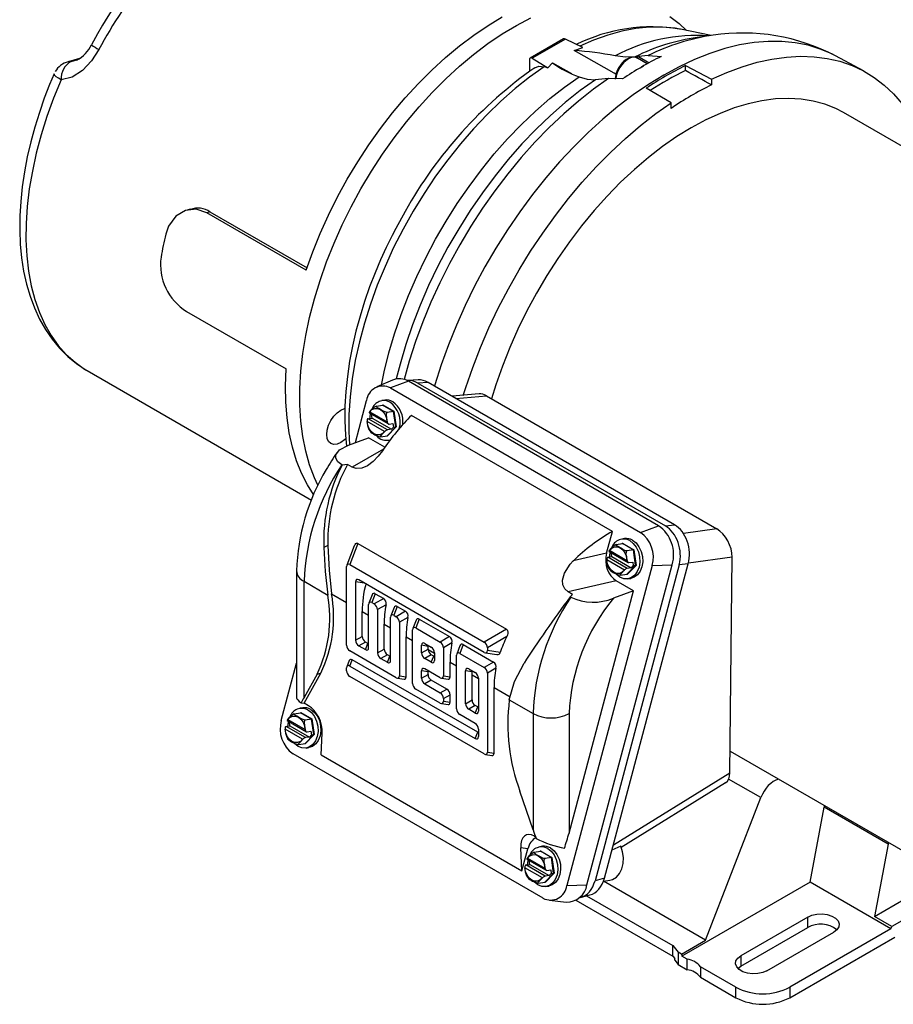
# Model space of a CAD drawing. Header units: inches. Extents: x 0 to 11, y 0 to 8.5.
# Tile 9 of 13: x 6.6 to 8.6, y 5 to 7.3. Entities that reach past the tile are written whole.
import ezdxf

# ---------------------------------------------------------------- set-up
doc = ezdxf.new("R2010")
doc.units = ezdxf.units.IN
doc.header["$MEASUREMENT"] = 0

msp = doc.modelspace()

# ---------------------------------------------------------------- linework, layer by layer
for p, q in [((8.11295, 7.24754), (8.11086, 7.24795)), ((8.18364, 7.23314), (8.11295, 7.24754)), ((6.75905, 7.23726), (6.74493, 7.21166)), ((7.84057, 7.22516), (7.7638, 7.18084)), ((7.84563, 7.22489), (7.76835, 7.18028)), ((7.88546, 7.20494), (7.84563, 7.22489)), ((8.18813, 7.23375), (8.15125, 7.22872)), ((7.86573, 7.19823), (7.88546, 7.20494)), ((6.7175, 7.17933), (6.69071, 7.17215)), ((6.69777, 7.17299), (6.71321, 7.17713)), ((6.70734, 7.17515), (6.69777, 7.17299)), ((6.71115, 7.17601), (6.70734, 7.17515)), ((7.76187, 7.1764), (7.76187, 7.15017)), ((7.76835, 7.18028), (7.80422, 7.15804)), ((8.00707, 7.18371), (8.01487, 7.18445)), ((8.03548, 7.16753), (8.01246, 7.18082)), ((8.03734, 7.18636), (8.01487, 7.18445)), ((8.01487, 7.18445), (8.0395, 7.16973)), ((8.03734, 7.18636), (8.0681, 7.18443)), ((8.53735, 7.1511), (8.47249, 7.18582)), ((7.80422, 7.15804), (7.79609, 7.16063)), ((7.80422, 7.15804), (7.81571, 7.16935)), ((7.81571, 7.16935), (7.85962, 7.14513)), ((8.12406, 7.16309), (8.18477, 7.13149)), ((8.12406, 7.15173), (8.12406, 7.16309)), ((7.9225, 7.13113), (7.91487, 7.13048)), ((7.94577, 7.1335), (7.9225, 7.13113)), ((7.97762, 7.1322), (7.94577, 7.1335)), ((8.18477, 7.13149), (8.18477, 7.11832)), ((8.09063, 7.07714), (8.03302, 7.11054)), ((8.09063, 7.06398), (8.09063, 7.07714)), ((9.446, 6.50297), (8.49138, 7.05406)), ((6.97448, 6.83015), (6.96697, 6.82814)), ((7.02015, 6.82369), (7.01262, 6.82168)), ((7.24369, 6.68829), (7.01262, 6.82168)), ((7.02015, 6.82369), (7.24548, 6.69361)), ((6.96579, 6.5928), (7.19685, 6.45941)), ((6.73536, 6.4554), (7.25577, 6.15497)), ((7.44409, 6.4335), (7.40791, 6.41748)), ((7.481, 6.43075), (7.43924, 6.41514)), ((7.50316, 6.43389), (7.47943, 6.43267)), ((8.06144, 6.09567), (7.481, 6.43075)), ((7.52657, 6.4279), (7.50284, 6.42668)), ((7.50284, 6.42668), (8.07746, 6.09496)), ((8.09863, 6.09765), (7.52657, 6.4279)), ((7.43924, 6.41514), (8.01968, 6.08006)), ((7.64533, 6.40127), (7.58209, 6.39585)), ((7.35772, 6.28837), (7.38374, 6.38598)), ((7.40641, 6.37332), (7.42099, 6.37561)), ((7.42587, 6.38718), (7.41933, 6.38615)), ((7.4205, 6.37553), (7.42128, 6.37634)), ((7.42099, 6.37561), (7.42128, 6.37634)), ((7.44651, 6.36088), (7.42099, 6.37561)), ((7.42128, 6.37634), (7.44728, 6.36134)), ((7.59107, 6.39066), (7.6622, 6.39676)), ((7.6622, 6.39676), (8.19681, 6.08814)), ((7.38984, 6.35742), (7.43443, 6.33168)), ((7.39109, 6.35998), (7.39062, 6.35987)), ((7.39109, 6.35998), (7.43155, 6.33662)), ((7.39512, 6.35376), (7.3955, 6.35416)), ((7.39635, 6.34527), (7.39512, 6.35376)), ((7.44651, 6.36088), (7.43192, 6.35859)), ((7.44728, 6.36134), (7.44651, 6.36088)), ((7.45171, 6.32517), (7.44651, 6.36088)), ((7.44728, 6.36134), (7.45258, 6.32496)), ((7.38482, 6.33814), (7.38512, 6.33758)), ((7.42558, 6.31422), (7.38512, 6.33758)), ((7.38733, 6.34385), (7.39635, 6.34527)), ((7.43229, 6.31789), (7.38733, 6.34385)), ((7.39635, 6.34527), (7.44132, 6.31931)), ((7.43187, 6.33606), (7.43155, 6.33662)), ((7.43588, 6.33137), (7.44491, 6.33279)), ((7.44491, 6.33279), (7.44615, 6.3243)), ((7.95442, 6.08228), (7.48812, 6.35147)), ((7.38887, 6.31876), (7.39098, 6.31539)), ((7.42558, 6.31422), (7.42607, 6.31433)), ((7.43139, 6.3042), (7.45171, 6.32517)), ((7.45258, 6.32496), (7.43188, 6.30358)), ((7.44132, 6.31931), (7.43229, 6.31789)), ((7.44615, 6.3243), (7.44132, 6.31931)), ((7.44615, 6.3243), (7.45171, 6.32517)), ((7.45171, 6.32517), (7.45258, 6.32496)), ((7.34176, 6.28241), (7.38842, 6.29984)), ((7.42627, 6.27799), (7.38842, 6.29984)), ((7.41681, 6.30191), (7.43139, 6.3042)), ((7.43188, 6.30358), (7.43094, 6.30413)), ((7.43139, 6.3042), (7.43188, 6.30358)), ((7.43383, 6.29378), (7.4384, 6.29449)), ((7.42306, 6.27343), (7.35024, 6.2314)), ((7.33966, 6.2375), (7.32726, 6.23614)), ((7.35024, 6.2314), (7.33966, 6.2375)), ((7.32726, 6.23614), (7.32606, 6.23683)), ((7.94091, 6.03162), (7.95442, 6.08228)), ((8.01968, 6.08006), (8.06144, 6.09567)), ((8.07746, 6.09496), (8.09863, 6.09765)), ((8.19681, 6.08814), (8.11933, 6.07747)), ((7.98265, 6.06576), (7.97611, 6.06473)), ((7.97727, 6.05411), (7.97806, 6.05492)), ((7.97777, 6.05419), (7.97806, 6.05492)), ((7.97806, 6.05492), (8.00406, 6.03992)), ((7.29399, 6.04944), (7.2845, 6.04505)), ((7.35514, 6.04883), (7.33792, 6.00416)), ((7.36378, 6.05426), (7.34501, 6.00557)), ((7.36378, 6.05426), (7.7083, 5.85537)), ((7.94662, 6.036), (7.9912, 6.01026)), ((7.94787, 6.03856), (7.9474, 6.03845)), ((7.94787, 6.03856), (7.98833, 6.0152)), ((7.95189, 6.03234), (7.95228, 6.03273)), ((7.95313, 6.02385), (7.95189, 6.03234)), ((7.96318, 6.0519), (7.97777, 6.05419)), ((8.00328, 6.03946), (7.97777, 6.05419)), ((8.00328, 6.03946), (7.9887, 6.03717)), ((8.00406, 6.03992), (8.00328, 6.03946)), ((8.00848, 6.00375), (8.00328, 6.03946)), ((8.00406, 6.03992), (8.00936, 6.00353)), ((7.94091, 6.03162), (7.86337, 6.0137)), ((7.9416, 6.01672), (7.94189, 6.01615)), ((7.98236, 5.9928), (7.94189, 6.01615)), ((7.9441, 6.02243), (7.95313, 6.02385)), ((7.98907, 5.99647), (7.9441, 6.02243)), ((7.95313, 6.02385), (7.99809, 5.99789)), ((7.98864, 6.01464), (7.98833, 6.0152)), ((7.99266, 6.00995), (8.00169, 6.01137)), ((8.00169, 6.01137), (8.00292, 6.00288)), ((8.23252, 6.02251), (8.131, 6.00854)), ((8.22731, 5.52202), (8.23252, 6.02251)), ((7.2212, 5.99065), (7.2212, 5.69651)), ((7.33744, 5.81802), (7.33744, 6.0012)), ((7.34501, 6.00557), (7.65675, 5.82561)), ((8.04689, 6.00315), (7.84885, 5.26048)), ((7.89545, 5.26239), (8.0935, 6.00506)), ((8.10947, 6.00448), (7.91409, 5.2718)), ((7.93614, 5.27777), (8.13064, 6.00717)), ((7.94565, 5.99734), (7.94776, 5.99397)), ((7.98236, 5.9928), (7.98285, 5.99291)), ((7.98817, 5.98278), (8.00848, 6.00375)), ((8.00936, 6.00353), (7.98866, 5.98216)), ((7.99809, 5.99789), (7.98907, 5.99647)), ((8.00292, 6.00288), (7.99809, 5.99789)), ((8.00292, 6.00288), (8.00848, 6.00375)), ((8.00848, 6.00375), (8.00936, 6.00353)), ((8.04689, 6.00315), (8.0935, 6.00506)), ((8.13064, 6.00717), (8.10947, 6.00448)), ((7.2385, 5.96654), (7.29358, 5.93475)), ((7.2385, 5.69687), (7.2385, 5.96654)), ((7.35809, 5.96543), (7.35809, 5.82995)), ((7.3789, 5.96216), (7.35809, 5.96543)), ((7.65675, 5.80176), (7.36566, 5.9698)), ((7.96346, 5.96788), (7.85153, 5.94201)), ((8.00366, 5.94467), (7.96346, 5.96788)), ((7.97358, 5.98049), (7.98817, 5.98278)), ((7.98866, 5.98216), (7.98772, 5.9827)), ((7.98817, 5.98278), (7.98866, 5.98216)), ((7.99061, 5.97236), (7.99715, 5.97338)), ((7.86211, 5.9359), (7.85153, 5.94201)), ((7.85374, 5.38249), (8.00366, 5.94467)), ((8.00366, 5.94467), (7.957, 5.92724)), ((7.30243, 5.93768), (7.33744, 5.91746)), ((7.39641, 5.93508), (7.38896, 5.91576)), ((7.40401, 5.93781), (7.39605, 5.91717)), ((7.42342, 5.92661), (7.40156, 5.91399)), ((7.40401, 5.93781), (7.42342, 5.92661)), ((7.85659, 5.93057), (7.86211, 5.9359)), ((7.85779, 5.92988), (7.85659, 5.93057)), ((7.3734, 5.83879), (7.3734, 5.8967)), ((7.3734, 5.8967), (7.38848, 5.888)), ((7.38848, 5.81241), (7.38848, 5.9128)), ((7.39605, 5.91717), (7.40156, 5.91399)), ((7.42886, 5.91226), (7.40913, 5.90088)), ((7.40913, 5.90088), (7.40913, 5.80048)), ((7.44745, 5.90562), (7.44, 5.88629)), ((7.45504, 5.90835), (7.44709, 5.88771)), ((7.47446, 5.89714), (7.4526, 5.88452)), ((7.45504, 5.90835), (7.47446, 5.89714)), ((7.43952, 5.78294), (7.43952, 5.88333)), ((7.44709, 5.88771), (7.4526, 5.88452)), ((7.47989, 5.8828), (7.46017, 5.87141)), ((7.49848, 5.87616), (7.49104, 5.85683)), ((7.50608, 5.87889), (7.49813, 5.85824)), ((7.50608, 5.87889), (7.57653, 5.83821)), ((7.42444, 5.80932), (7.42444, 5.86724)), ((7.42444, 5.86724), (7.43952, 5.85854)), ((7.46017, 5.87141), (7.46017, 5.74717)), ((7.49056, 5.72963), (7.49056, 5.85387)), ((7.49813, 5.85824), (7.55468, 5.8256)), ((7.7083, 5.85537), (7.65675, 5.82561)), ((7.35809, 5.82995), (7.3734, 5.83879)), ((7.47548, 5.74477), (7.47548, 5.83778)), ((7.47548, 5.83778), (7.49056, 5.82907)), ((7.57653, 5.83821), (7.55468, 5.8256)), ((7.70934, 5.83849), (7.66432, 5.8125)), ((7.4526, 5.7428), (7.34501, 5.80491)), ((7.38097, 5.82568), (7.36566, 5.81684)), ((7.36566, 5.81684), (7.38091, 5.80803)), ((7.38091, 5.80803), (7.38648, 5.82249)), ((7.38648, 5.82249), (7.38097, 5.82568)), ((7.40913, 5.80048), (7.42444, 5.80932)), ((7.51121, 5.80049), (7.51121, 5.8181)), ((7.52664, 5.81568), (7.51121, 5.8181)), ((7.51121, 5.80049), (7.52652, 5.80933)), ((7.51878, 5.82247), (7.53403, 5.81367)), ((7.52652, 5.80933), (7.52664, 5.81568)), ((7.52652, 5.80933), (7.52656, 5.80829)), ((7.52656, 5.80829), (7.5416, 5.79961)), ((7.58197, 5.82387), (7.56225, 5.81249)), ((7.56225, 5.81249), (7.56225, 5.74718)), ((7.60056, 5.81723), (7.59311, 5.7979)), ((7.60816, 5.81996), (7.6002, 5.79931)), ((7.60816, 5.81996), (7.67861, 5.77929)), ((7.66432, 5.8125), (7.66432, 5.80613)), ((7.69385, 5.80149), (7.66432, 5.80613)), ((7.3435, 5.78287), (7.33792, 5.76841)), ((7.34501, 5.76982), (7.35058, 5.78428)), ((7.64167, 5.61624), (7.35058, 5.78428)), ((7.43201, 5.79621), (7.4167, 5.78737)), ((7.4167, 5.78737), (7.43195, 5.77857)), ((7.43195, 5.77857), (7.43752, 5.79303)), ((7.43752, 5.79303), (7.43201, 5.79621)), ((7.53408, 5.79622), (7.51878, 5.78738)), ((7.53403, 5.77858), (7.51878, 5.78738)), ((7.53403, 5.77858), (7.5396, 5.79304)), ((7.5396, 5.79304), (7.53408, 5.79622)), ((7.5416, 5.80056), (7.5416, 5.78295)), ((7.59263, 5.6707), (7.59263, 5.79494)), ((7.6002, 5.79931), (7.65675, 5.76667)), ((7.65956, 5.80069), (7.6865, 5.79646)), ((7.1857, 5.64331), (7.2212, 5.77646)), ((7.33744, 5.75909), (7.33744, 5.76545)), ((7.34501, 5.76982), (7.6361, 5.60178)), ((7.51121, 5.74156), (7.51121, 5.75917)), ((7.52652, 5.75676), (7.51121, 5.75917)), ((7.55468, 5.74281), (7.51878, 5.76354)), ((7.57755, 5.74478), (7.57755, 5.77885)), ((7.57755, 5.77885), (7.59263, 5.77014)), ((7.61328, 5.68263), (7.61328, 5.75918)), ((7.62871, 5.75675), (7.61328, 5.75918)), ((7.62085, 5.76355), (7.6361, 5.75474)), ((7.67861, 5.77929), (7.65675, 5.76667)), ((7.68405, 5.76495), (7.66432, 5.75356)), ((7.26889, 5.75126), (7.2385, 5.69687)), ((7.23869, 5.68384), (7.27752, 5.75337)), ((7.26889, 5.75126), (7.27752, 5.75337)), ((7.65675, 5.56601), (7.34501, 5.74598)), ((7.4554, 5.74174), (7.47071, 5.73933)), ((7.46017, 5.74717), (7.47548, 5.74477)), ((7.51121, 5.74156), (7.52652, 5.75039)), ((7.53408, 5.73728), (7.51878, 5.72845)), ((7.52652, 5.75039), (7.52652, 5.75676)), ((7.56998, 5.71656), (7.53408, 5.73728)), ((7.55748, 5.74175), (7.57279, 5.73934)), ((7.56225, 5.74718), (7.57755, 5.74478)), ((7.62859, 5.74939), (7.62871, 5.75675)), ((7.62859, 5.69147), (7.62859, 5.74939)), ((7.62859, 5.74939), (7.64367, 5.74068)), ((7.64367, 5.74163), (7.64367, 5.66509)), ((7.66432, 5.75356), (7.66432, 5.57038)), ((7.55468, 5.68388), (7.49813, 5.71652)), ((7.51878, 5.72845), (7.55468, 5.70772)), ((7.55468, 5.70772), (7.56998, 5.71656)), ((7.67963, 5.56798), (7.67963, 5.71992)), ((7.67963, 5.71992), (7.71709, 5.6983)), ((7.56225, 5.69461), (7.57755, 5.70345)), ((7.56225, 5.69461), (7.56225, 5.68825)), ((7.57755, 5.68584), (7.57755, 5.70345)), ((7.61328, 5.68263), (7.62859, 5.69147)), ((7.71515, 5.69138), (7.77022, 5.65959)), ((7.23544, 5.67307), (7.2289, 5.67205)), ((7.23219, 5.68447), (7.23869, 5.68384)), ((7.24896, 5.67791), (7.23869, 5.68384)), ((7.55748, 5.68281), (7.57279, 5.68041)), ((7.56225, 5.68825), (7.57755, 5.68584)), ((7.63616, 5.67836), (7.62085, 5.66952)), ((7.6361, 5.66072), (7.62085, 5.66952)), ((7.6361, 5.66072), (7.64167, 5.67518)), ((7.64167, 5.67518), (7.63616, 5.67836)), ((7.19941, 5.64332), (7.244, 5.61758)), ((7.20066, 5.64588), (7.20019, 5.64577)), ((7.20066, 5.64588), (7.24112, 5.62252)), ((7.21598, 5.65921), (7.23056, 5.6615)), ((7.23007, 5.66143), (7.23085, 5.66224)), ((7.23056, 5.6615), (7.23085, 5.66224)), ((7.25608, 5.64677), (7.23056, 5.6615)), ((7.23085, 5.66224), (7.25685, 5.64723)), ((7.25608, 5.64677), (7.24149, 5.64448)), ((7.25685, 5.64723), (7.25608, 5.64677)), ((7.26128, 5.61107), (7.25608, 5.64677)), ((7.25685, 5.64723), (7.26215, 5.61085)), ((7.6361, 5.63687), (7.6002, 5.65759)), ((7.77022, 5.65959), (7.77022, 5.38991)), ((7.85374, 5.65959), (7.85374, 5.38249)), ((7.19439, 5.62403), (7.19469, 5.62347)), ((7.23515, 5.60011), (7.19469, 5.62347)), ((7.1969, 5.62975), (7.20592, 5.63116)), ((7.24186, 5.60379), (7.1969, 5.62975)), ((7.20469, 5.63966), (7.20507, 5.64005)), ((7.20592, 5.63116), (7.20469, 5.63966)), ((7.20592, 5.63116), (7.25089, 5.60521)), ((7.24144, 5.62196), (7.24112, 5.62252)), ((7.64367, 5.62376), (7.64367, 5.60615)), ((7.19844, 5.60465), (7.20055, 5.60129)), ((7.23515, 5.60011), (7.23564, 5.60022)), ((7.24096, 5.59009), (7.26128, 5.61107)), ((7.26215, 5.61085), (7.24145, 5.58948)), ((7.25089, 5.60521), (7.24186, 5.60379)), ((7.24546, 5.61727), (7.25448, 5.61869)), ((7.25572, 5.6102), (7.25089, 5.60521)), ((7.25448, 5.61869), (7.25572, 5.6102)), ((7.25572, 5.6102), (7.26128, 5.61107)), ((7.26128, 5.61107), (7.26215, 5.61085)), ((7.27817, 5.56417), (7.28088, 5.61448)), ((7.6361, 5.60178), (7.64167, 5.61624)), ((7.22638, 5.5878), (7.24096, 5.59009)), ((7.24145, 5.58948), (7.24051, 5.59002)), ((7.24096, 5.59009), (7.24145, 5.58948)), ((7.2434, 5.57967), (7.24994, 5.5807)), ((7.79335, 5.23131), (7.21291, 5.56639)), ((7.27817, 5.56417), (7.74447, 5.29498)), ((7.65956, 5.56495), (7.67486, 5.56254)), ((7.66432, 5.57038), (7.67963, 5.56798)), ((8.22783, 5.5725), (8.73862, 5.27763)), ((7.9568, 5.35526), (8.22731, 5.52202)), ((8.29908, 5.46454), (8.22435, 5.50768)), ((7.9746, 5.34983), (8.21713, 5.49934)), ((7.77022, 5.38991), (7.73984, 5.47939)), ((8.1708, 5.13391), (8.29908, 5.46454)), ((8.41334, 5.26883), (8.44606, 5.44256)), ((8.59443, 5.35691), (8.44606, 5.44256)), ((7.77368, 5.375), (7.77612, 5.37359)), ((7.74447, 5.29498), (7.74176, 5.34842)), ((7.75798, 5.34565), (7.74176, 5.34842)), ((7.79222, 5.35165), (7.78568, 5.35063)), ((7.97378, 5.35167), (7.95352, 5.34296)), ((8.59443, 5.35691), (8.56279, 5.18889)), ((7.74447, 5.29498), (7.75798, 5.34565)), ((7.75744, 5.32446), (7.75697, 5.32435)), ((7.75744, 5.32446), (7.7979, 5.3011)), ((7.77275, 5.33779), (7.78734, 5.34008)), ((7.78684, 5.34001), (7.78763, 5.34082)), ((7.78734, 5.34008), (7.78763, 5.34082)), ((7.81285, 5.32535), (7.78734, 5.34008)), ((7.78763, 5.34082), (7.81363, 5.32581)), ((7.81285, 5.32535), (7.79827, 5.32306)), ((7.81363, 5.32581), (7.81285, 5.32535)), ((7.81805, 5.28965), (7.81285, 5.32535)), ((7.81363, 5.32581), (7.81893, 5.28943)), ((7.75117, 5.30261), (7.75147, 5.30205)), ((7.79193, 5.27869), (7.75147, 5.30205)), ((7.75367, 5.30833), (7.7627, 5.30974)), ((7.79864, 5.28237), (7.75367, 5.30833)), ((7.75619, 5.3219), (7.80077, 5.29616)), ((7.76146, 5.31823), (7.76185, 5.31863)), ((7.7627, 5.30974), (7.76146, 5.31823)), ((7.7627, 5.30974), (7.80766, 5.28379)), ((7.79821, 5.30054), (7.7979, 5.3011)), ((7.75522, 5.28323), (7.75733, 5.27987)), ((7.79193, 5.27869), (7.79242, 5.2788)), ((7.79774, 5.26867), (7.81805, 5.28965)), ((7.81893, 5.28943), (7.79823, 5.26806)), ((7.80766, 5.28379), (7.79864, 5.28237)), ((7.80223, 5.29585), (7.81126, 5.29727)), ((7.81249, 5.28878), (7.80766, 5.28379)), ((7.81126, 5.29727), (7.81249, 5.28878)), ((7.81249, 5.28878), (7.81805, 5.28965)), ((7.81805, 5.28965), (7.81893, 5.28943)), ((7.93614, 5.27777), (7.91409, 5.2718)), ((8.56279, 5.18889), (8.72756, 5.28401)), ((7.78315, 5.26638), (7.79774, 5.26867)), ((7.79823, 5.26806), (7.79729, 5.2686)), ((7.79774, 5.26867), (7.79823, 5.26806)), ((7.80018, 5.25825), (7.80672, 5.25928)), ((7.84885, 5.26048), (7.89545, 5.26239)), ((8.1708, 5.13391), (7.93387, 5.27069)), ((7.93397, 5.27097), (7.94825, 5.27321)), ((8.41334, 5.26883), (8.11577, 5.09705)), ((8.60125, 5.16035), (8.41334, 5.26883)), ((8.76715, 5.26014), (8.60326, 5.16553)), ((7.88013, 5.23276), (7.90218, 5.23873)), ((7.89473, 5.23671), (8.09489, 5.12116)), ((7.8081, 5.22637), (7.84744, 5.22221)), ((7.86981, 5.22666), (8.09489, 5.09673)), ((8.40808, 5.18745), (8.25288, 5.09786)), ((8.40808, 5.16302), (8.40808, 5.18745)), ((8.60326, 5.16553), (8.56279, 5.18889)), ((8.60125, 5.16035), (8.60326, 5.16553)), ((8.25288, 5.07342), (8.40808, 5.16302)), ((8.31343, 5.0629), (8.46863, 5.1525)), ((8.60125, 5.16035), (8.36632, 5.02473)), ((8.36632, 5.0003), (8.61019, 5.14108)), ((8.09489, 5.12116), (8.10706, 5.1061)), ((8.09489, 5.09673), (8.09489, 5.12116)), ((8.11484, 5.10161), (8.1708, 5.13391)), ((8.09489, 5.09673), (8.09914, 5.09147)), ((8.11484, 5.10161), (8.10706, 5.1061)), ((8.10706, 5.1061), (8.10706, 5.07765)), ((8.11484, 5.10161), (8.11577, 5.09705)), ((8.12844, 5.08974), (8.11577, 5.09705)), ((8.25288, 5.09786), (8.25288, 5.07342)), ((8.09914, 5.08745), (8.09914, 5.09147)), ((8.09914, 5.08745), (8.10706, 5.07765)), ((8.10706, 5.07765), (8.12844, 5.06531)), ((8.12844, 5.06531), (8.12844, 5.08974)), ((8.24105, 5.02473), (8.15878, 5.07223)), ((8.15878, 5.07223), (8.15878, 5.04779)), ((8.24593, 5.06816), (8.25288, 5.07342)), ((8.15878, 5.04779), (8.24105, 5.0003)), ((8.24105, 5.0003), (8.24105, 5.02473)), ((8.36632, 5.02473), (8.36632, 5.0003))]:
    msp.add_line(p, q)
at = {"flags": 128}
for points in [[(7.27043, 6.18932), (7.26253, 6.2068), (7.25145, 6.23682), (7.24253, 6.26887), (7.2358, 6.30279), (7.2313, 6.33844), (7.22904, 6.37564), (7.22904, 6.41424), (7.2313, 6.45406), (7.2358, 6.4949), (7.24253, 6.53659), (7.25145, 6.57894), (7.26253, 6.62175), (7.27571, 6.66483), (7.29094, 6.70799), (7.30813, 6.75101), (7.32723, 6.79371), (7.34813, 6.8359), (7.37075, 6.87738), (7.39498, 6.91796), (7.4207, 6.95745), (7.44781, 6.99568), (7.47618, 7.03247), (7.50567, 7.06766), (7.53616, 7.10108), (7.5675, 7.13258), (7.59956, 7.16202), (7.63218, 7.18926), (7.66522, 7.21418), (7.69853, 7.23666), (7.73195, 7.2566), (7.76533, 7.27392)], [(7.24369, 6.68829), (7.25902, 6.73122), (7.27631, 6.77401), (7.29546, 6.81646), (7.3164, 6.85838), (7.33902, 6.89959), (7.36323, 6.9399), (7.38892, 6.97912), (7.41597, 7.01708), (7.44426, 7.0536), (7.47365, 7.08853), (7.50403, 7.1217), (7.53525, 7.15297), (7.56716, 7.18218), (7.59964, 7.20922), (7.63252, 7.23396), (7.66566, 7.25628), (7.69891, 7.27609)], [(8.08795, 7.27742), (8.10973, 7.2607), (8.1265, 7.24478)], [(8.11086, 7.24795), (8.1004, 7.24978), (8.07101, 7.25269), (8.0405, 7.25257), (8.00902, 7.24942), (7.97672, 7.24325), (7.94375, 7.23409), (7.91026, 7.222), (7.87893, 7.20821)], [(6.76231, 7.20055), (6.745, 7.17402), (6.72402, 7.15197), (6.70005, 7.13657), (6.67449, 7.1302)], [(8.47249, 7.18582), (8.46403, 7.19016), (8.43706, 7.20165), (8.40869, 7.21035), (8.37903, 7.21621), (8.34818, 7.21921), (8.31628, 7.21935), (8.28343, 7.21662), (8.24978, 7.21104), (8.21545, 7.20262), (8.18056, 7.19139), (8.14527, 7.17741), (8.1097, 7.16072), (8.07399, 7.14139), (8.03829, 7.11949), (8.00272, 7.09511), (7.96742, 7.06835), (7.93254, 7.0393), (7.89821, 7.00808), (7.86456, 6.97481), (7.83171, 6.93962), (7.79981, 6.90264), (7.76896, 6.86403), (7.7393, 6.82391), (7.71093, 6.78246), (7.68396, 6.73984), (7.6585, 6.6962), (7.63466, 6.65172), (7.61251, 6.60656), (7.59214, 6.56091), (7.57364, 6.51494), (7.55708, 6.46883), (7.54252, 6.42275), (7.5415, 6.41928)], [(7.96274, 7.14364), (7.9585, 7.14602), (7.86573, 7.19823)], [(8.00707, 7.18371), (7.98516, 7.183), (7.96083, 7.18573)], [(8.01405, 7.17969), (8.01371, 7.18002), (8.00751, 7.18274), (8.00072, 7.18307), (7.99402, 7.18138), (7.98673, 7.17753), (7.98126, 7.17325), (7.9773, 7.16933), (7.97318, 7.16433), (7.96882, 7.15771)], [(8.18477, 7.13149), (8.22041, 7.14739), (8.25573, 7.16056), (8.29059, 7.17094), (8.32486, 7.17849), (8.3584, 7.18318), (8.39109, 7.185), (8.4228, 7.18393), (8.4534, 7.17998), (8.48277, 7.17317), (8.51081, 7.16352), (8.5374, 7.15107), (8.56244, 7.13587), (8.58583, 7.11798), (8.60749, 7.09746), (8.62732, 7.07439), (8.64526, 7.04887), (8.66123, 7.021), (8.67516, 6.99088), (8.68701, 6.95863), (8.69333, 6.93747)], [(6.69777, 7.17299), (6.69271, 7.1726), (6.69062, 7.17213)], [(7.79609, 7.16063), (7.76225, 7.13655), (7.72877, 7.10999), (7.6958, 7.08108), (7.6635, 7.04995), (7.63202, 7.01676), (7.60151, 6.98165), (7.57212, 6.9448), (7.54398, 6.90639), (7.51723, 6.86659), (7.49201, 6.8256), (7.46842, 6.78361), (7.44657, 6.74081), (7.42659, 6.69743), (7.40855, 6.65365), (7.39254, 6.60968), (7.37865, 6.56575), (7.36693, 6.52205), (7.35745, 6.4788), (7.35024, 6.43619), (7.34535, 6.39444), (7.34279, 6.35374), (7.34258, 6.31429), (7.34413, 6.2833)], [(7.7744, 7.15802), (7.78355, 7.16207), (7.79609, 7.16063)], [(8.01908, 7.15821), (8.02286, 7.16067), (8.02664, 7.16257)], [(6.65835, 7.14415), (6.64792, 7.11944), (6.63554, 7.08739), (6.62397, 7.05427), (6.61342, 7.0204), (6.60406, 6.98606), (6.59601, 6.95146), (6.58937, 6.91682), (6.58422, 6.8823), (6.58062, 6.84807), (6.57864, 6.81427), (6.5783, 6.78105), (6.57966, 6.74853), (6.58273, 6.71684), (6.58755, 6.6861), (6.59412, 6.65644), (6.60248, 6.62796), (6.61262, 6.60079), (6.62454, 6.57504), (6.63824, 6.55084), (6.6537, 6.52829), (6.67092, 6.50751), (6.68987, 6.48859), (6.71053, 6.47166), (6.73292, 6.45683), (6.73473, 6.45587)], [(6.67449, 7.1302), (6.65712, 7.08777), (6.64169, 7.04517), (6.62827, 7.00261), (6.61693, 6.96027), (6.6077, 6.91836), (6.60065, 6.87706), (6.59579, 6.83656), (6.59316, 6.79705), (6.59275, 6.75871), (6.59459, 6.72172), (6.59865, 6.68624), (6.60491, 6.65244), (6.61336, 6.62048), (6.62395, 6.5905), (6.63663, 6.56263), (6.65134, 6.53701), (6.66802, 6.51376), (6.68659, 6.49297), (6.70696, 6.47475), (6.72904, 6.45918), (6.73536, 6.4554)], [(6.67449, 7.1302), (6.66825, 7.13401), (6.66337, 7.13746), (6.66003, 7.14042), (6.65836, 7.14277), (6.65829, 7.14419)], [(7.41815, 6.42201), (7.42457, 6.45284), (7.4355, 6.49678), (7.44858, 6.54104), (7.46375, 6.58542), (7.48094, 6.62972), (7.50007, 6.67375), (7.52106, 6.7173), (7.54381, 6.76019), (7.56823, 6.80222), (7.59421, 6.84321), (7.62163, 6.88299), (7.65037, 6.92136), (7.6803, 6.95816), (7.71129, 6.99323), (7.7432, 7.02641), (7.77589, 7.05755), (7.80922, 7.08652), (7.84303, 7.11319), (7.87718, 7.13744)], [(7.91487, 7.13048), (7.87979, 7.10535), (7.84506, 7.07776), (7.81084, 7.04783), (7.77728, 7.01568), (7.74453, 6.98146), (7.71273, 6.94532), (7.68201, 6.90742), (7.65252, 6.86791), (7.62439, 6.82699), (7.59773, 6.78482), (7.57266, 6.74159), (7.5493, 6.69749), (7.52775, 6.65271), (7.50809, 6.60746), (7.49042, 6.56192), (7.47482, 6.51631), (7.46135, 6.47081), (7.45251, 6.43613)], [(7.94577, 7.1335), (7.91059, 7.10849), (7.87575, 7.08107), (7.84139, 7.05136), (7.80764, 7.01948), (7.77466, 6.98556), (7.74257, 6.94974), (7.71151, 6.91217), (7.6816, 6.87301), (7.65298, 6.83241), (7.62575, 6.79055), (7.60004, 6.74759), (7.57594, 6.70372), (7.55355, 6.65911), (7.53298, 6.61395), (7.5143, 6.56843), (7.49758, 6.52273), (7.48291, 6.47704), (7.47123, 6.43502)], [(7.87718, 7.13744), (7.89597, 7.13179), (7.91487, 7.13048)], [(8.49138, 7.05406), (8.47327, 7.06349), (8.44774, 7.07368), (8.42083, 7.08105), (8.39265, 7.08556), (8.36334, 7.08719), (8.33302, 7.08593), (8.30182, 7.0818), (8.26989, 7.07481), (8.23738, 7.06499), (8.20441, 7.05239), (8.17115, 7.03705), (8.13774, 7.01906), (8.10433, 6.99848), (8.07107, 6.97542), (8.0381, 6.94997), (8.00558, 6.92226), (7.97365, 6.89239), (7.94246, 6.86051), (7.91213, 6.82676), (7.88282, 6.79128), (7.85464, 6.75425), (7.82772, 6.71581), (7.80219, 6.67616), (7.77816, 6.63545), (7.75573, 6.59388), (7.73501, 6.55162), (7.71609, 6.50887), (7.69905, 6.46583), (7.68397, 6.42267), (7.67389, 6.39002)], [(7.60837, 6.3981), (7.61417, 6.41655), (7.63013, 6.46286), (7.64807, 6.50908), (7.6679, 6.55504), (7.68956, 6.60057), (7.71295, 6.64547), (7.73799, 6.68958), (7.76458, 6.73273), (7.79262, 6.77476), (7.822, 6.81548), (7.8526, 6.85476), (7.8843, 6.89244), (7.91699, 6.92836), (7.95053, 6.9624), (7.9848, 6.99441), (8.01967, 7.02429), (8.05499, 7.0519), (8.09063, 7.07714)], [(7.01262, 6.82168), (6.98815, 6.8298), (6.96329, 6.82702), (6.94095, 6.81365), (6.92419, 6.79098), (6.91738, 6.77178)], [(7.47322, 6.82498), (7.45128, 6.78519), (7.44284, 6.76884), (7.42945, 6.74149), (7.41639, 6.71287), (7.40336, 6.68199), (7.39088, 6.64964), (7.37921, 6.61619), (7.36857, 6.58196), (7.35912, 6.54722), (7.351, 6.51219), (7.3443, 6.47707), (7.33911, 6.44204), (7.3355, 6.40724), (7.33353, 6.37283), (7.33325, 6.33895), (7.33469, 6.30571), (7.33724, 6.28)], [(7.26077, 6.16789), (7.24675, 6.19014), (7.233, 6.21717), (7.22132, 6.24638), (7.21175, 6.27764), (7.20435, 6.3108), (7.19913, 6.34572), (7.19614, 6.38224), (7.19538, 6.4202), (7.19685, 6.45941)], [(7.33552, 6.29743), (7.33247, 6.29453), (7.324, 6.28836), (7.31554, 6.28476), (7.30765, 6.28398), (7.30088, 6.28607), (7.29568, 6.29089), (7.29241, 6.29811), (7.2913, 6.30725), (7.29241, 6.31766), (7.29568, 6.32866), (7.30088, 6.33948), (7.30765, 6.34939), (7.31554, 6.35772), (7.324, 6.36389), (7.33247, 6.36749), (7.33367, 6.36778)], [(7.39109, 6.35998), (7.39618, 6.36493), (7.40253, 6.3677), (7.40938, 6.3678), (7.41587, 6.36536), (7.42175, 6.36065), (7.42674, 6.35373), (7.43011, 6.34534), (7.43155, 6.33662)], [(7.39164, 6.34453), (7.39172, 6.34742), (7.39275, 6.35574)], [(7.43192, 6.35859), (7.43124, 6.35856), (7.43044, 6.35865), (7.42904, 6.35896), (7.42671, 6.35976), (7.42103, 6.36252), (7.41215, 6.36762), (7.40929, 6.36937), (7.40666, 6.37132), (7.40599, 6.37204), (7.40569, 6.37272), (7.4058, 6.37306), (7.40624, 6.37329), (7.40641, 6.37332)], [(7.43187, 6.33606), (7.43046, 6.34581), (7.42991, 6.35335), (7.43007, 6.35526), (7.4305, 6.35705), (7.43093, 6.35788), (7.43154, 6.35846), (7.43192, 6.35859)], [(7.42558, 6.31422), (7.42049, 6.30927), (7.41414, 6.3065), (7.40729, 6.3064), (7.4008, 6.30884), (7.39492, 6.31354), (7.38993, 6.32047), (7.38656, 6.32886), (7.38512, 6.33758)], [(7.41681, 6.30191), (7.41632, 6.30191), (7.41604, 6.30206), (7.41595, 6.30256), (7.41646, 6.30374), (7.41971, 6.30772), (7.42607, 6.31433)], [(7.32606, 6.23683), (7.31667, 6.24419), (7.31223, 6.25211), (7.31257, 6.26031), (7.32111, 6.27141), (7.34176, 6.28241)], [(7.42032, 6.26947), (7.41061, 6.25666), (7.39925, 6.24476), (7.38551, 6.23451), (7.37264, 6.22905), (7.35962, 6.22817), (7.35024, 6.2314)], [(7.35519, 6.04881), (7.35532, 6.04927), (7.35701, 6.05233), (7.3589, 6.05416), (7.36069, 6.05489), (7.36258, 6.05477), (7.36378, 6.05426)], [(7.99467, 6.06094), (8.00284, 6.05456), (8.00968, 6.04572), (8.01473, 6.03503), (8.01764, 6.02322), (8.01822, 6.01108), (8.01642, 5.99946), (8.01236, 5.98913), (8.00634, 5.98082), (7.99874, 5.97507), (7.9901, 5.97228), (7.98099, 5.97265), (7.97205, 5.97614), (7.96388, 5.98253), (7.9632, 5.98324)], [(8.00121, 6.06197), (8.00938, 6.05559), (8.01622, 6.04675), (8.02127, 6.03606), (8.02418, 6.02424), (8.02476, 6.01211), (8.02296, 6.00049), (8.0189, 5.99016), (8.01288, 5.98184), (8.00528, 5.97609), (7.99715, 5.97338)], [(7.2845, 6.04505), (7.2878, 5.98911), (7.29358, 5.93475)], [(7.29399, 6.04944), (7.29679, 5.99278), (7.30243, 5.93768)], [(7.94787, 6.03856), (7.95296, 6.04351), (7.9593, 6.04628), (7.96616, 6.04638), (7.97265, 6.04394), (7.97853, 6.03923), (7.98352, 6.03231), (7.98689, 6.02392), (7.98833, 6.0152)], [(7.94842, 6.02311), (7.9485, 6.026), (7.94953, 6.03432)], [(7.9887, 6.03717), (7.98802, 6.03714), (7.98722, 6.03723), (7.98582, 6.03754), (7.98348, 6.03834), (7.9778, 6.0411), (7.96892, 6.0462), (7.96607, 6.04795), (7.96343, 6.0499), (7.96277, 6.05062), (7.96247, 6.0513), (7.96258, 6.05163), (7.96302, 6.05186), (7.96318, 6.0519)], [(7.98864, 6.01464), (7.98724, 6.02438), (7.98669, 6.03193), (7.98684, 6.03384), (7.98728, 6.03562), (7.98771, 6.03646), (7.98831, 6.03703), (7.9887, 6.03717)], [(7.85153, 5.94201), (7.84397, 5.94878), (7.83964, 5.95828), (7.83886, 5.96923), (7.84302, 5.98531), (7.85654, 6.00644), (7.86337, 6.0137)], [(7.98236, 5.9928), (7.97727, 5.98785), (7.97092, 5.98507), (7.96406, 5.98498), (7.95758, 5.98742), (7.95169, 5.99212), (7.94671, 5.99905), (7.94334, 6.00744), (7.94189, 6.01615)], [(7.97358, 5.98049), (7.9731, 5.98048), (7.97282, 5.98064), (7.97272, 5.98114), (7.97324, 5.98232), (7.97648, 5.9863), (7.98285, 5.99291)], [(7.7083, 5.85537), (7.70992, 5.85401), (7.7111, 5.85202), (7.71168, 5.84979), (7.71172, 5.84634), (7.71054, 5.84129), (7.70934, 5.83849)], [(7.527, 5.81773), (7.52684, 5.81737), (7.52664, 5.81568)], [(7.62907, 5.7588), (7.62892, 5.75844), (7.62871, 5.75675)], [(7.71515, 5.69138), (7.72706, 5.7338), (7.74939, 5.77668)], [(7.24746, 5.66826), (7.25563, 5.66188), (7.26247, 5.65304), (7.26752, 5.64235), (7.27044, 5.63053), (7.27101, 5.6184), (7.26921, 5.60678), (7.26516, 5.59645), (7.25913, 5.58813), (7.25153, 5.58238), (7.24289, 5.5796), (7.23379, 5.57997), (7.22485, 5.58346), (7.21668, 5.58984), (7.21599, 5.59055)], [(7.254, 5.66929), (7.26217, 5.6629), (7.26901, 5.65406), (7.27406, 5.64337), (7.27698, 5.63156), (7.27755, 5.61943), (7.27575, 5.6078), (7.2717, 5.59748), (7.26567, 5.58916), (7.25807, 5.58341), (7.24994, 5.5807)], [(7.20066, 5.64588), (7.20575, 5.65082), (7.2121, 5.6536), (7.21895, 5.65369), (7.22544, 5.65126), (7.23133, 5.64655), (7.23631, 5.63962), (7.23968, 5.63124), (7.24112, 5.62252)], [(7.24149, 5.64448), (7.24081, 5.64446), (7.24001, 5.64454), (7.23861, 5.64486), (7.23628, 5.64566), (7.2306, 5.64841), (7.22172, 5.65351), (7.21886, 5.65527), (7.21623, 5.65722), (7.21556, 5.65794), (7.21526, 5.65862), (7.21538, 5.65895), (7.21581, 5.65918), (7.21598, 5.65921)], [(7.24144, 5.62196), (7.24003, 5.6317), (7.23948, 5.63925), (7.23964, 5.64116), (7.24007, 5.64294), (7.2405, 5.64378), (7.24111, 5.64435), (7.24149, 5.64448)], [(7.23515, 5.60011), (7.23006, 5.59517), (7.22371, 5.59239), (7.21686, 5.5923), (7.21037, 5.59473), (7.20449, 5.59944), (7.1995, 5.60637), (7.19613, 5.61475), (7.19469, 5.62347)], [(7.20121, 5.63043), (7.20129, 5.63332), (7.20232, 5.64164)], [(7.22638, 5.5878), (7.22589, 5.5878), (7.22561, 5.58796), (7.22552, 5.58845), (7.22603, 5.58964), (7.22928, 5.59361), (7.23564, 5.60022)], [(7.80424, 5.34684), (7.81241, 5.34046), (7.81925, 5.33162), (7.8243, 5.32093), (7.82721, 5.30911), (7.82779, 5.29698), (7.82599, 5.28536), (7.82194, 5.27503), (7.81591, 5.26671), (7.80831, 5.26096), (7.79967, 5.25818), (7.79056, 5.25854), (7.78162, 5.26204), (7.77345, 5.26842), (7.77277, 5.26913)], [(7.81078, 5.34787), (7.81895, 5.34148), (7.82579, 5.33264), (7.83084, 5.32195), (7.83375, 5.31014), (7.83433, 5.29801), (7.83253, 5.28638), (7.82848, 5.27606), (7.82245, 5.26774), (7.81485, 5.26199), (7.80672, 5.25928)], [(7.94825, 5.27321), (7.95467, 5.27497), (7.96362, 5.28036), (7.97106, 5.28871), (7.97651, 5.29947), (7.97963, 5.31197), (7.98021, 5.32541), (7.97822, 5.33893), (7.97378, 5.35167)], [(7.75744, 5.32446), (7.76253, 5.3294), (7.76888, 5.33218), (7.77573, 5.33227), (7.78222, 5.32984), (7.7881, 5.32513), (7.79309, 5.3182), (7.79646, 5.30982), (7.7979, 5.3011)], [(7.79827, 5.32306), (7.79759, 5.32304), (7.79679, 5.32312), (7.79539, 5.32344), (7.79306, 5.32424), (7.78737, 5.32699), (7.77849, 5.33209), (7.77564, 5.33384), (7.773, 5.3358), (7.77234, 5.33652), (7.77204, 5.33719), (7.77215, 5.33753), (7.77259, 5.33776), (7.77275, 5.33779)], [(7.79193, 5.27869), (7.78684, 5.27375), (7.78049, 5.27097), (7.77364, 5.27088), (7.76715, 5.27331), (7.76126, 5.27802), (7.75628, 5.28495), (7.75291, 5.29333), (7.75147, 5.30205)], [(7.75799, 5.30901), (7.75807, 5.3119), (7.7591, 5.32022)], [(7.79821, 5.30054), (7.79681, 5.31028), (7.79626, 5.31783), (7.79642, 5.31974), (7.79685, 5.32152), (7.79728, 5.32236), (7.79789, 5.32293), (7.79827, 5.32306)], [(7.78315, 5.26638), (7.78267, 5.26638), (7.78239, 5.26654), (7.78229, 5.26703), (7.78281, 5.26822), (7.78605, 5.27219), (7.79242, 5.2788)], [(8.40808, 5.18745), (8.41784, 5.19167), (8.42925, 5.19413), (8.44141, 5.19463), (8.45332, 5.19313), (8.46401, 5.18976), (8.47263, 5.18479), (8.47847, 5.17861), (8.48106, 5.17174), (8.48019, 5.16472), (8.47593, 5.15813), (8.46863, 5.1525)], [(8.31343, 5.0629), (8.30367, 5.05869), (8.29226, 5.05623), (8.2801, 5.05573), (8.26819, 5.05722), (8.2575, 5.06059), (8.24888, 5.06557), (8.24304, 5.07174), (8.24045, 5.07862), (8.24132, 5.08563), (8.24558, 5.09222), (8.25288, 5.09786)]]:
    msp.add_lwpolyline(points, dxfattribs=at)
for centre, radius, start, end in [((7.67543, 6.71637), 1.05408, 130.39505, 150.38492), ((7.72874, 6.68369), 1.09596, 130.54979, 151.86107), ((8.04552, 6.85721), 0.39581, 80.56691, 116.20906), ((8.15196, 6.82627), 0.40712, 86.20375, 117.99879), ((8.22275, 6.74632), 0.48767, 98.43019, 116.24781), ((8.26289, 6.73224), 0.50705, 98.48291, 116.41276), ((8.25727, 6.77591), 0.46293, 62.32694, 98.59587), ((6.67613, 7.24271), 0.07528, 297.53881, 335.71359), ((6.80263, 7.28314), 0.0919, 230.96595, 243.98035), ((7.82109, 6.49017), 0.70947, 78.64003, 86.39264), ((8.0267, 7.1241), 0.06498, 122.74864, 172.50162), ((8.3984, 6.50779), 0.75296, 116.01932, 123.9753), ((8.00375, 7.16206), 0.02068, 65.11386, 126.1966), ((6.70285, 7.12517), 0.04842, 104.69036, 150.21863), ((6.7203, 7.133), 0.0459, 119.39374, 183.50018), ((8.35498, 6.33157), 1.01042, 125.08617, 150.76943), ((7.95107, 7.35495), 0.22972, 233.89507, 251.23616), ((8.01846, 7.12776), 0.05797, 148.89498, 176.20687), ((8.46022, 6.47564), 0.76524, 116.05884, 123.93579), ((8.45083, 6.48098), 0.74611, 115.97429, 123.20287), ((8.51274, 6.44149), 0.75211, 115.85335, 124.14127), ((6.99205, 6.7839), 0.04871, 54.76984, 110.81939), ((7.8147, 6.56065), 0.92182, 166.75967, 170.11101), ((7.0336, 6.70161), 0.12821, 172.22031, 238.06712), ((7.4599, 6.39665), 0.0401, 58.24476, 113.22565), ((7.42147, 6.38157), 0.03799, 62.10786, 173.33914), ((7.42383, 6.35647), 0.02946, 61.49498, 160.8241), ((7.42995, 6.3598), 0.02768, 58.46036, 98.47531), ((7.40484, 6.33608), 0.05687, 344.46178, 54.47073), ((7.41277, 6.33783), 0.05547, 351.93612, 55.20602), ((7.42302, 6.33783), 0.03919, 115.07896, 145.76061), ((7.43709, 6.33891), 0.05227, 180.84937, 202.68511), ((7.42519, 6.34961), 0.04843, 224.99253, 260.02781), ((7.43, 6.32484), 0.03104, 220.56951, 286.58166), ((7.7098, 5.98768), 0.48249, 144.85197, 150.40677), ((7.69725, 5.97912), 0.476, 148.76466, 178.60156), ((7.76235, 5.94617), 0.52425, 146.32748, 177.77218), ((7.97918, 6.02246), 0.07042, 344.0808, 54.88476), ((8.01372, 6.02781), 0.08295, 344.0808, 54.88476), ((7.98061, 6.03505), 0.02946, 61.49498, 160.8241), ((7.98673, 6.03838), 0.02768, 58.46036, 98.47531), ((7.97979, 6.01641), 0.03919, 115.07896, 145.76061), ((7.99386, 6.01749), 0.05227, 180.84937, 202.68511), ((7.24943, 5.99264), 0.02829, 183.89227, 247.27742), ((7.98197, 6.02819), 0.04843, 224.99253, 260.02781), ((6.99973, 5.88089), 0.29874, 334.28498, 10.38745), ((7.00685, 5.88378), 0.30045, 334.27461, 10.33391), ((7.40111, 5.93392), 0.00485, 53.37279, 166.17222), ((7.41562, 5.91545), 0.01361, 346.46117, 55.05456), ((8.2902, 5.64046), 0.52033, 146.2059, 177.89376), ((8.30592, 5.63888), 0.45266, 140.42859, 177.37792), ((7.91042, 6.04244), 0.12427, 244.94042, 292.01514), ((7.45215, 5.90446), 0.00485, 53.37279, 166.17222), ((7.46666, 5.88599), 0.01361, 346.46117, 55.05456), ((7.50319, 5.875), 0.00485, 53.37279, 166.17222), ((7.56874, 5.82706), 0.01361, 346.46117, 55.05456), ((7.60527, 5.81607), 0.00485, 53.37279, 166.17222), ((7.68779, 5.80264), 0.00617, 258.16969, 349.23845), ((7.67081, 5.76813), 0.01361, 346.46117, 55.05456), ((8.16495, 5.63633), 0.45315, 173.02259, 200.26371), ((7.2334, 5.64237), 0.02946, 61.49498, 160.8241), ((7.23952, 5.6457), 0.02768, 58.46036, 98.47531), ((7.25341, 5.62399), 0.07042, 164.0808, 234.88476), ((7.23259, 5.62372), 0.03919, 115.07896, 145.76061), ((7.81198, 5.74018), 0.09077, 242.60967, 297.39033), ((7.24666, 5.62481), 0.05227, 180.84937, 202.68511), ((7.23476, 5.63551), 0.04843, 224.99253, 260.02781), ((7.79018, 5.32095), 0.02946, 61.49498, 160.8241), ((7.7963, 5.32428), 0.02768, 58.46036, 98.47531), ((7.78936, 5.3023), 0.03919, 115.07896, 145.76061), ((7.80344, 5.30339), 0.05227, 180.84937, 202.68511), ((7.79154, 5.31408), 0.04843, 224.99253, 260.02781), ((7.81112, 5.26489), 0.03799, 242.10786, 353.33914), ((7.84822, 5.27005), 0.04785, 269.07328, 350.7837), ((8.43801, 5.11137), 0.05969, 50.99577, 120.08976), ((8.12273, 5.04482), 0.04528, 37.2489, 82.75648), ((8.12273, 5.02038), 0.04528, 37.2489, 82.75648), ((8.30369, 5.14562), 0.13615, 242.60967, 297.39033), ((8.30369, 5.12119), 0.13615, 242.60967, 297.39033)]:
    msp.add_arc(centre, radius, start, end)
for centre, major_axis, ratio, start_param, end_param in [((7.84575, 7.21678), (-0.00533, 0.00828), 0.6067611, 5.4862519, 6.2541155), ((7.76847, 7.17217), (-0.00455, 0.00873), 0.5464088, 5.5388981, 7.0922412), ((6.3402, 7.47906), (22.12598, -12.12928), 0.0226614, 1.4997614, 1.5025141), ((7.48629, 6.36403), (-0.01086, 0.06822), 0.7382203, 5.7437586, 6.240052), ((7.51002, 6.36525), (-0.01086, 0.06822), 0.7382203, 5.7437586, 6.2044359), ((7.66271, 6.3514), (-0.02388, 0.04809), 0.5662132, 5.5773038, 6.0636799), ((7.39412, 6.36063), (0.00447, 0.00303), 0.3133178, 2.2326865, 3.2922983), ((7.38815, 6.33823), (-0.00079, 0.00563), 0.5824466, 0.0097827, 1.5056454), ((7.50164, 6.10392), (0.14949, 0.31124), 0.444844, 0.8901064, 1.2342615), ((7.43507, 6.337), (-0.00079, 0.00563), 0.5824466, 1.6555125, 3.1513753), ((7.42909, 6.31459), (0.00447, 0.00303), 0.3133178, 0.5869567, 2.0828194), ((7.63165, 6.02886), (-0.15322, 0.33673), 0.8940062, 0.573157, 1.1278153), ((7.63165, 6.02886), (-0.1576, 0.34636), 0.8940062, 0.5968753, 1.1411403), ((8.00819, 5.81149), (0.20759, 0.2765), 0.7026905, 1.0087167, 1.3528718), ((8.06064, 6.03247), (-0.01054, 0.0681), 0.7417902, 4.1774022, 5.7454595), ((8.08181, 6.03516), (-0.01054, 0.0681), 0.7417902, 4.1774022, 5.7454595), ((8.1963, 6.04336), (-0.02338, 0.04751), 0.5822155, 3.9977862, 5.5673646), ((7.9509, 6.03921), (0.00447, 0.00303), 0.3133178, 2.2326865, 3.2922983), ((7.97661, 6.01259), (-0.00639, 0.04889), 0.7596339, 1.074034, 2.6146721), ((7.94492, 6.01681), (-0.00079, 0.00563), 0.5824466, 0.0097827, 1.5056454), ((7.99184, 6.01558), (-0.00079, 0.00563), 0.5824466, 1.6555125, 3.1513753), ((7.34666, 5.99398), (-0.00707, 0.01225), 0.482008, 5.5876309, 6.9788575), ((7.98587, 5.99317), (0.00447, 0.00303), 0.3133178, 0.5869567, 2.0828194), ((7.36731, 5.95821), (-0.00707, 0.01225), 0.482008, 5.5876309, 6.9788575), ((7.73058, 5.97175), (0.33774, 0.16249), 0.7152301, 2.5843345, 2.8101819), ((7.3977, 5.90558), (-0.00707, 0.01225), 0.482008, 5.5876309, 6.9788575), ((7.87818, 5.88655), (0.21125, 0.28714), 0.1222022, 1.5071721, 2.0514371), ((7.39992, 5.9043), (-0.0059, 0.01023), 0.6916264, 4.0169001, 5.4081267), ((7.78162, 5.94229), (0.33774, 0.16249), 0.7152301, 2.6527703, 2.8101819), ((7.44873, 5.87611), (-0.00707, 0.01225), 0.482008, 5.5876309, 6.9788575), ((7.45096, 5.87483), (-0.0059, 0.01023), 0.6916264, 4.0169001, 5.4081267), ((7.83266, 5.91283), (0.33774, 0.16249), 0.7152301, 2.6527703, 2.8101819), ((7.49977, 5.84665), (-0.00707, 0.01225), 0.482008, 5.5876309, 6.9788575), ((7.36731, 5.82653), (-0.0059, 0.01023), 0.6916264, 0.8753074, 2.266534), ((7.38262, 5.83537), (-0.0059, 0.01023), 0.6916264, 0.8753074, 2.266534), ((8.03681, 5.79497), (0.33774, 0.16249), 0.7152301, 2.3994175, 2.5270583), ((7.34666, 5.8146), (-0.0059, 0.01023), 0.6916264, 0.8753074, 2.266534), ((7.37927, 5.81963), (-0.00707, 0.01225), 0.482008, 2.4460382, 3.8372649), ((7.38484, 5.83408), (-0.00707, 0.01225), 0.482008, 2.4460382, 2.6729589), ((7.43365, 5.8059), (-0.0059, 0.01023), 0.6916264, 0.8753074, 2.266534), ((7.52042, 5.81088), (-0.00707, 0.01225), 0.482008, 5.5876309, 6.9788575), ((7.53573, 5.80591), (-0.0059, 0.01023), 0.6916264, 0.9735991, 2.266534), ((7.53238, 5.80398), (-0.0059, 0.01023), 0.6916264, 4.0169001, 5.4081267), ((7.55303, 5.8159), (-0.0059, 0.01023), 0.6916264, 4.0169001, 5.4081267), ((7.93473, 5.8539), (0.33774, 0.16249), 0.7152301, 2.6527703, 2.8101819), ((7.65511, 5.81591), (-0.0059, 0.01023), 0.6916264, 4.0169001, 5.4081267), ((7.65511, 5.81335), (-0.00707, 0.01225), 0.482008, 2.4460382, 3.8372649), ((7.35223, 5.77269), (-0.00707, 0.01225), 0.482008, 5.5876309, 6.6544452), ((7.41835, 5.79706), (-0.0059, 0.01023), 0.6916264, 0.8753074, 2.266534), ((7.4303, 5.79016), (-0.00707, 0.01225), 0.482008, 2.4460382, 3.8372649), ((7.43588, 5.80462), (-0.00707, 0.01225), 0.482008, 2.4460382, 2.6729589), ((7.52042, 5.79707), (-0.0059, 0.01023), 0.6916264, 0.8753074, 2.266534), ((7.53238, 5.79017), (-0.00707, 0.01225), 0.482008, 2.4460382, 3.8372649), ((7.53795, 5.80463), (-0.00707, 0.01225), 0.482008, 2.4460382, 2.6729589), ((7.60185, 5.78772), (-0.00707, 0.01225), 0.482008, 5.5876309, 6.9788575), ((7.34666, 5.75823), (-0.00707, 0.01225), 0.482008, 5.5876309, 6.9788575), ((7.34666, 5.75567), (-0.0059, 0.01023), 0.6916264, 0.8753074, 2.266534), ((7.52042, 5.75195), (-0.00707, 0.01225), 0.482008, 5.5876309, 6.9788575), ((7.53573, 5.74954), (-0.00707, 0.01225), 0.482008, 0.4685511, 0.6956722), ((7.6225, 5.75195), (-0.00707, 0.01225), 0.482008, 5.5876309, 6.9788575), ((7.65511, 5.75698), (-0.0059, 0.01023), 0.6916264, 4.0169001, 5.4081267), ((8.03681, 5.79497), (0.33774, 0.16249), 0.7152301, 2.6527703, 2.8101819), ((7.45096, 5.75439), (-0.00707, 0.01225), 0.482008, 2.4460382, 3.8372649), ((7.46626, 5.75199), (-0.00707, 0.01225), 0.482008, 2.7703328, 3.8372649), ((7.52042, 5.73814), (-0.0059, 0.01023), 0.6916264, 0.8753074, 2.266534), ((7.53573, 5.74698), (-0.0059, 0.01023), 0.6916264, 0.8753074, 2.266534), ((7.55303, 5.7544), (-0.00707, 0.01225), 0.482008, 2.4460382, 3.8372649), ((7.56834, 5.752), (-0.00707, 0.01225), 0.482008, 2.7703328, 3.8372649), ((7.63446, 5.74505), (-0.0059, 0.01023), 0.6916264, 4.0169001, 5.4081267), ((7.49977, 5.72621), (-0.0059, 0.01023), 0.6916264, 0.8753074, 2.266534), ((7.56834, 5.70687), (-0.0059, 0.01023), 0.6916264, 4.0169001, 5.4081267), ((7.28026, 5.67682), (0.05888, -0.02073), 0.2183122, 3.21831, 3.8381923), ((7.28026, 5.6915), (0.05002, 0.07168), 0.4379584, 1.7957168, 1.9612326), ((7.55303, 5.69803), (-0.0059, 0.01023), 0.6916264, 4.0169001, 5.4081267), ((7.63781, 5.68805), (-0.0059, 0.01023), 0.6916264, 0.8753074, 2.266534), ((7.24547, 5.63352), (-0.01964, 0.04728), 0.6253489, 4.0578253, 5.5984633), ((7.55303, 5.69547), (-0.00707, 0.01225), 0.482008, 2.4460382, 3.8372649), ((7.56834, 5.69306), (-0.00707, 0.01225), 0.482008, 2.7703328, 3.8372649), ((7.60185, 5.66729), (-0.0059, 0.01023), 0.6916264, 0.8753074, 2.266534), ((7.6225, 5.67921), (-0.0059, 0.01023), 0.6916264, 0.8753074, 2.266534), ((7.64003, 5.68677), (-0.00707, 0.01225), 0.482008, 2.4460382, 2.6729589), ((7.20369, 5.64653), (0.00447, 0.00303), 0.3133178, 2.2326865, 3.2922983), ((7.63446, 5.67231), (-0.00707, 0.01225), 0.482008, 2.4460382, 3.8372649), ((7.19772, 5.62412), (-0.00079, 0.00563), 0.5824466, 0.0097827, 1.5056454), ((7.24464, 5.62289), (-0.00079, 0.00563), 0.5824466, 1.6555125, 3.1513753), ((7.63446, 5.62718), (-0.0059, 0.01023), 0.6916264, 4.0169001, 5.4081267), ((7.23866, 5.60049), (0.00447, 0.00303), 0.3133178, 0.5869567, 2.0828194), ((7.63446, 5.61337), (-0.00707, 0.01225), 0.482008, 2.4460382, 3.8372649), ((7.64003, 5.62783), (-0.00707, 0.01225), 0.482008, 2.4460382, 2.6729589), ((7.65511, 5.5776), (-0.00707, 0.01225), 0.482008, 2.4460382, 3.8372649), ((7.67041, 5.5752), (-0.00707, 0.01225), 0.482008, 2.7703328, 3.8372649), ((8.1911, 5.54342), (-0.02562, 0.04433), 0.5773814, 3.158003, 3.9145973), ((8.34276, 5.43931), (0.01521, 0.06891), 0.6979109, 0.3558368, 1.3534343), ((8.48782, 5.4361), (0.01303, 0.05906), 0.6979109, 1.5555476, 1.6152336), ((7.77717, 5.32658), (-0.02374, 0.05108), 0.5165218, 5.6490214, 7.1896595), ((7.79295, 5.32388), (-0.00892, 0.04984), 0.7203766, 0.2034761, 0.994647), ((7.81198, 5.38454), (-0.04768, 0.12234), 0.284863, 1.4166146, 1.5821305), ((7.81198, 5.36986), (0.05888, -0.02073), 0.2183122, 4.169224, 5.3433538), ((7.81198, 5.40659), (0.03811, 0.15806), 0.2854314, 4.3971958, 4.6283465), ((8.63619, 5.35044), (0.01303, 0.05906), 0.6979109, 1.5555476, 1.6152336), ((7.76047, 5.32511), (0.00447, 0.00303), 0.3133178, 2.2326865, 3.2922983), ((7.75449, 5.3027), (-0.00079, 0.00563), 0.5824466, 0.0097827, 1.5056454), ((7.79544, 5.27907), (0.00447, 0.00303), 0.3133178, 0.5869567, 2.0828194), ((7.80141, 5.30147), (-0.00079, 0.00563), 0.5824466, 1.6555125, 3.1513753), ((7.8874, 5.30611), (-0.01086, 0.06822), 0.7382203, 3.220342, 4.1702232), ((7.86535, 5.30014), (-0.01086, 0.06822), 0.7382203, 3.220342, 4.1702232)]:
    msp.add_ellipse(centre, major_axis=major_axis, ratio=ratio, start_param=start_param, end_param=end_param)

doc.saveas('drawing.dxf')
